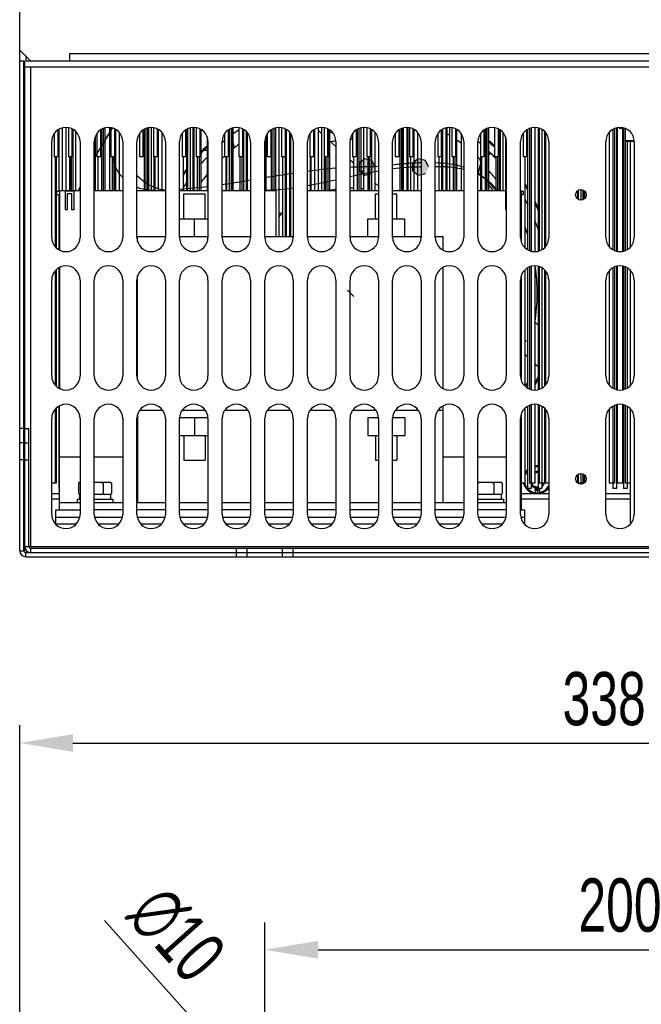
# Model space of a CAD drawing. Header units: millimetres. Extents: x 802 to 9345, y -804 to 1180.
# Tile 186 of 189: x 8036 to 8211, y 236 to 513. Entities that reach past the tile are written whole.
import ezdxf

# ---------------------------------------------------------------- set-up
doc = ezdxf.new("R2010")
doc.units = ezdxf.units.MM
doc.header["$LTSCALE"] = 30.734
doc.header["$PDMODE"] = 3
doc.header["$PDSIZE"] = 0.3
doc.layers.get('0').update_dxf_attribs({"linetype": 'CONTINUOUS'})
doc.layers.get('Defpoints').update_dxf_attribs({"linetype": 'CONTINUOUS'})
doc.layers.add('dimension', color=3, linetype='CONTINUOUS')
doc.styles.get("Standard").update_dxf_attribs({"font": 'txt', "width": 0.7})
doc.dimstyles.get("Standard").update_dxf_attribs({"dimtxt": 10, "dimasz": 10, "dimexe": 10, "dimexo": 3, "dimgap": 3, "dimtad": 1, "dimdec": 1, "dimdsep": 46, "dimtxsty": 'Standard', "dimcen": 10, "dimclrd": 2, "dimclre": 2, "dimclrt": 2, "dimadec": 0, "dimazin": 0, "dimtp": 0.01, "dimtm": 0.01, "dimtfac": 1, "dimtofl": 0, "dimtmove": 0, "dimatfit": 3, "dimfxl": 1, "dimtolj": 1, "dimarcsym": 0})

# ---------------------------------------------------------------- blocks, each defined once
blk = doc.blocks.new('*D7126')
at = {"layer": 'Defpoints', "color": 0, "transparency": 16777216}
for p in [(8373.74, 309.37), (8035.74, 217.12), (8373.74, 217.12)]:
    blk.add_point(p, dxfattribs=at)
at = {"layer": 'dimension', "lineweight": -2, "transparency": 16777216}
for p, q in [((8035.74, 222.12), (8035.74, 314.37)), ((8373.74, 222.12), (8373.74, 314.37)), ((8050.74, 309.37), (8358.74, 309.37))]:
    blk.add_line(p, q, dxfattribs=at)
at = {"layer": 'dimension', "transparency": 16777216}
for points in [[(8050.74, 311.87), (8050.74, 306.87), (8035.74, 309.37)], [(8358.74, 311.87), (8358.74, 306.87), (8373.74, 309.37)]]:
    blk.add_solid(points, dxfattribs=at)
at = {"layer": 'dimension', "transparency": 16777216, "insert": (8200.28, 329.37), "char_height": 15, "attachment_point": 2}
blk.add_mtext('\\A1;338', dxfattribs=at)
blk = doc.blocks.new('*D69')
at = {"layer": 'Defpoints', "color": 0, "transparency": 16777216}
for p in [(8304.74, 251.13), (8104.74, 208.83), (8304.74, 208.83)]:
    blk.add_point(p, dxfattribs=at)
at = {"layer": 'dimension', "lineweight": -2, "transparency": 16777216}
for p, q in [((8104.74, 213.83), (8104.74, 256.13)), ((8304.74, 213.83), (8304.74, 256.13)), ((8119.74, 251.13), (8289.74, 251.13))]:
    blk.add_line(p, q, dxfattribs=at)
at = {"layer": 'dimension', "transparency": 16777216}
for points in [[(8119.74, 253.63), (8119.74, 248.63), (8104.74, 251.13)], [(8289.74, 253.63), (8289.74, 248.63), (8304.74, 251.13)]]:
    blk.add_solid(points, dxfattribs=at)
at = {"layer": 'dimension', "transparency": 16777216, "insert": (8204.74, 263.63), "char_height": 15, "attachment_point": 5}
blk.add_mtext('\\A1;200', dxfattribs=at)
blk = doc.blocks.new('*D71')
at = {"layer": 'Defpoints', "color": 0, "transparency": 16777216}
for p in [(8101.41, 212.56), (8108.07, 205.1)]:
    blk.add_point(p, dxfattribs=at)
at = {"layer": 'dimension', "lineweight": -2, "transparency": 16777216}
for p, q in [((8059.63, 259.38), (8091.42, 223.75)), ((8104.74, 158.83), (8104.74, 258.83)), ((8054.74, 208.83), (8154.74, 208.83))]:
    blk.add_line(p, q, dxfattribs=at)
at = {"layer": 'dimension', "transparency": 16777216}
blk.add_solid([(8093.29, 225.41), (8089.56, 222.08), (8101.41, 212.56)], dxfattribs=at)
at = {"layer": 'dimension', "transparency": 16777216, "insert": (8079.86, 255.48), "char_height": 15, "attachment_point": 5, "rotation": 311.744}
blk.add_mtext('\\A1;∅10', dxfattribs=at)

msp = doc.modelspace()

# ---------------------------------------------------------------- hatches: boundary and pattern name
at = {"linetype": 'Continuous'}
for points in [[(8135.81, 471.63), (8134.92, 473.49), (8132.91, 473.95), (8131.29, 472.67), (8131.29, 470.6), (8132.91, 469.31), (8134.92, 469.78)], [(8150.86, 471.63), (8149.96, 473.49), (8147.95, 473.95), (8146.34, 472.67), (8146.34, 470.6), (8147.95, 469.31), (8149.96, 469.78)]]:
    msp.add_hatch(color=256, dxfattribs=at).paths.add_polyline_path(points)

# ---------------------------------------------------------------- linework, layer by layer
for p, q in [((8035.74, 363.53), (8035.74, 674.53)), ((8035.74, 504.53), (8038.74, 501.53)), ((8037.44, 502.83), (8037.44, 501.53)), ((8049.74, 503.53), (8049.74, 501.53)), ((8359.74, 503.53), (8049.74, 503.53)), ((8035.74, 501.53), (8036.94, 501.53)), ((8036.94, 363.53), (8036.94, 501.53)), ((8037.14, 397.9), (8037.14, 501.53)), ((8037.14, 499.83), (8372.34, 499.83)), ((8037.44, 501.53), (8372.54, 501.53)), ((8038.84, 364.73), (8038.84, 499.83)), ((8037.14, 482.86), (8036.94, 482.86)), ((8047.74, 482.63), (8047.74, 465.03)), ((8048.74, 482.78), (8048.74, 465.03)), ((8049.44, 482.67), (8049.44, 474.53)), ((8059.74, 482.63), (8059.74, 465.03)), ((8060.99, 482.74), (8060.99, 465.03)), ((8061.44, 482.67), (8061.44, 474.53)), ((8071.74, 482.63), (8071.74, 465.03)), ((8071.99, 482.67), (8071.99, 465.03)), ((8072.74, 482.78), (8072.74, 465.03)), ((8073.44, 482.67), (8073.44, 474.53)), ((8083.74, 482.63), (8083.74, 465.03)), ((8084.49, 482.74), (8084.49, 465.03)), ((8084.74, 482.78), (8084.74, 465.03)), ((8085.44, 482.67), (8085.44, 474.53)), ((8095.74, 482.63), (8095.74, 465.03)), ((8097.44, 482.67), (8097.44, 474.53)), ((8107.74, 482.63), (8107.74, 465.03)), ((8108.74, 482.78), (8108.74, 452.03)), ((8109.44, 482.67), (8109.44, 474.53)), ((8119.74, 482.63), (8119.74, 465.03)), ((8120.74, 482.78), (8120.74, 465.03)), ((8121.44, 482.67), (8121.44, 474.53)), ((8131.74, 482.63), (8131.74, 465.03)), ((8132.49, 482.74), (8132.49, 465.03)), ((8133.44, 482.67), (8133.44, 474.53)), ((8143.74, 482.63), (8143.74, 465.03)), ((8144.74, 482.78), (8144.74, 465.03)), ((8144.99, 482.74), (8144.99, 465.03)), ((8145.44, 482.67), (8145.44, 474.53)), ((8155.74, 482.63), (8155.74, 465.03)), ((8155.99, 482.67), (8155.99, 465.03)), ((8156.74, 482.78), (8156.74, 465.03)), ((8157.44, 482.67), (8157.44, 474.53)), ((8167.74, 482.63), (8167.74, 465.03)), ((8169.44, 482.67), (8169.44, 474.53)), ((8179.74, 482.63), (8179.74, 447.94)), ((8180.74, 482.78), (8180.74, 447.78)), ((8181.74, 482.63), (8181.74, 447.94)), ((8203.74, 482.63), (8203.74, 447.94)), ((8203.99, 482.67), (8203.99, 447.9)), ((8204.59, 482.53), (8204.4, 482.73)), ((8045.44, 481.01), (8045.44, 474.53)), ((8046.44, 482.05), (8046.44, 474.53)), ((8046.74, 482.2), (8046.74, 464.83)), ((8050.44, 482.35), (8050.44, 474.53)), ((8050.74, 482.2), (8050.74, 465.03)), ((8051.49, 481.62), (8051.49, 465.03)), ((8056.99, 480.13), (8056.99, 465.03)), ((8057.44, 481.01), (8057.44, 474.53)), ((8058.44, 482.05), (8058.44, 474.53)), ((8058.74, 482.2), (8058.74, 465.03)), ((8059.24, 482.45), (8059.24, 465.03)), ((8062.44, 482.35), (8062.44, 474.53)), ((8062.49, 482.33), (8062.49, 465.03)), ((8062.74, 482.2), (8062.74, 465.03)), ((8063.74, 481.37), (8063.74, 465.03)), ((8069.44, 481.01), (8069.44, 474.53)), ((8070.44, 482.05), (8070.44, 474.53)), ((8070.74, 482.2), (8070.74, 465.03)), ((8071.24, 482.45), (8071.24, 465.03)), ((8074.44, 482.35), (8074.44, 474.53)), ((8074.74, 482.2), (8074.74, 465.03)), ((8075.74, 481.37), (8075.74, 465.03)), ((8081.44, 481.01), (8081.44, 474.53)), ((8082.44, 482.05), (8082.44, 474.53)), ((8082.74, 482.2), (8082.74, 465.03)), ((8082.99, 482.33), (8082.99, 465.03)), ((8086.44, 482.35), (8086.44, 474.53)), ((8086.74, 482.2), (8086.74, 465.03)), ((8088.49, 480.13), (8088.49, 465.03)), ((8093.44, 481.01), (8093.44, 474.53)), ((8094.44, 482.05), (8094.44, 474.53)), ((8094.74, 482.2), (8094.74, 465.03)), ((8095.24, 482.45), (8095.24, 465.03)), ((8095.49, 482.58), (8095.49, 465.03)), ((8098.44, 482.35), (8098.44, 474.53)), ((8098.74, 482.2), (8098.74, 465.03)), ((8099.49, 481.62), (8099.49, 465.03)), ((8099.74, 481.37), (8099.74, 465.03)), ((8104.99, 480.13), (8104.99, 465.03)), ((8105.44, 481.01), (8105.44, 474.53)), ((8106.44, 482.05), (8106.44, 474.53)), ((8106.49, 482.07), (8106.49, 465.03)), ((8106.74, 482.2), (8106.74, 465.03)), ((8107.24, 482.45), (8107.24, 465.03)), ((8110.44, 482.35), (8110.44, 474.53)), ((8110.49, 482.33), (8110.49, 452.03)), ((8110.74, 482.2), (8110.74, 452.03)), ((8111.74, 481.37), (8111.74, 452.03)), ((8111.99, 481.11), (8111.99, 452.03)), ((8117.44, 481.01), (8117.44, 474.53)), ((8118.44, 482.05), (8118.44, 474.53)), ((8118.74, 482.2), (8118.74, 465.03)), ((8119.74, 482.01), (8120.74, 481.08)), ((8122.44, 482.35), (8122.44, 474.53)), ((8122.74, 482.2), (8122.74, 465.03)), ((8122.99, 482.07), (8122.99, 465.03)), ((8129.44, 479.84), (8128.8, 479.16)), ((8129.44, 481.01), (8129.44, 474.53)), ((8130.44, 482.05), (8130.44, 474.53)), ((8130.74, 482.2), (8130.74, 465.03)), ((8131.24, 482.45), (8131.24, 465.03)), ((8134.44, 482.35), (8134.44, 474.53)), ((8134.74, 482.2), (8134.74, 465.03)), ((8135.74, 481.37), (8135.74, 465.03)), ((8141.44, 481.01), (8141.44, 474.53)), ((8142.44, 482.05), (8142.44, 474.53)), ((8142.74, 482.2), (8142.74, 465.03)), ((8143.24, 482.45), (8143.24, 465.03)), ((8143.49, 482.58), (8143.49, 465.03)), ((8146.44, 482.35), (8146.44, 474.53)), ((8146.74, 482.2), (8146.74, 465.03)), ((8147.74, 481.37), (8147.74, 465.03)), ((8153.44, 481.01), (8153.44, 474.53)), ((8154.44, 482.05), (8154.44, 474.53)), ((8154.49, 482.07), (8154.49, 465.03)), ((8154.74, 482.2), (8154.74, 465.03)), ((8158.44, 482.35), (8158.44, 474.53)), ((8158.74, 482.2), (8158.74, 465.03)), ((8159.99, 481.11), (8159.99, 465.03)), ((8165.44, 481.01), (8165.44, 474.53)), ((8166.44, 482.05), (8166.44, 474.53)), ((8166.74, 482.2), (8166.74, 465.03)), ((8166.99, 482.33), (8166.99, 465.03)), ((8167.24, 482.45), (8167.24, 465.03)), ((8170.44, 482.35), (8170.44, 474.53)), ((8170.74, 482.2), (8170.74, 465.03)), ((8170.99, 482.07), (8170.99, 465.03)), ((8171.74, 481.37), (8171.74, 465.03)), ((8172.49, 480.13), (8172.49, 465.03)), ((8177.44, 481.01), (8177.44, 474.53)), ((8178.44, 482.05), (8178.44, 474.53)), ((8178.74, 482.2), (8178.74, 448.37)), ((8179.24, 482.45), (8179.24, 448.11)), ((8181.99, 482.58), (8181.99, 447.99)), ((8182.74, 482.2), (8182.74, 448.37)), ((8183.49, 481.62), (8183.49, 448.95)), ((8183.74, 481.37), (8183.74, 449.2)), ((8201.74, 481.37), (8201.74, 449.2)), ((8202.74, 482.2), (8202.74, 448.37)), ((8203.24, 482.45), (8203.24, 448.11)), ((8204.59, 482.53), (8206.08, 482.53)), ((8205.49, 482.53), (8205.49, 447.9)), ((8205.74, 482.53), (8205.74, 447.94)), ((8206.24, 482.45), (8206.24, 478.93)), ((8044.74, 451.78), (8044.74, 478.78)), ((8052.74, 478.78), (8052.74, 451.78)), ((8056.74, 451.78), (8056.74, 478.78)), ((8064.74, 478.78), (8064.74, 451.78)), ((8068.74, 451.78), (8068.74, 478.78)), ((8076.74, 478.78), (8076.74, 451.78)), ((8080.74, 451.78), (8080.74, 478.78)), ((8088.74, 478.78), (8088.74, 451.78)), ((8092.74, 451.78), (8092.74, 478.78)), ((8096.19, 476.99), (8095.74, 478.82)), ((8100.74, 478.78), (8100.74, 451.78)), ((8104.74, 451.78), (8104.74, 478.78)), ((8112.74, 478.78), (8112.74, 451.78)), ((8116.74, 451.78), (8116.74, 478.78)), ((8122.99, 478.99), (8124.74, 477.36)), ((8124.74, 478.78), (8124.74, 451.78)), ((8128.74, 451.78), (8128.74, 478.78)), ((8136.74, 478.78), (8136.74, 451.78)), ((8140.74, 451.78), (8140.74, 478.78)), ((8148.74, 478.78), (8148.74, 451.78)), ((8152.74, 451.78), (8152.74, 478.78)), ((8160.74, 478.78), (8160.74, 451.78)), ((8164.74, 451.78), (8164.74, 478.78)), ((8172.74, 478.78), (8172.74, 451.78)), ((8176.74, 451.78), (8176.74, 478.78)), ((8184.74, 478.78), (8184.74, 451.78)), ((8200.74, 451.78), (8200.74, 478.78)), ((8206.24, 479.03), (8206.24, 448.11)), ((8206.24, 478.93), (8208.72, 478.93)), ((8208.7, 479.03), (8206.25, 479.03)), ((8206.74, 478.93), (8206.74, 448.37)), ((8207.74, 449.2), (8207.74, 478.93)), ((8208.74, 478.78), (8208.74, 451.78)), ((8046.44, 474.53), (8045.44, 474.53)), ((8045.74, 474.53), (8045.74, 449.2)), ((8045.99, 474.53), (8045.99, 448.95)), ((8050.44, 474.53), (8049.44, 474.53)), ((8049.74, 474.53), (8049.74, 465.03)), ((8049.99, 474.53), (8049.99, 465.03)), ((8050.24, 474.53), (8050.24, 465.03)), ((8058.44, 474.53), (8057.44, 474.53)), ((8057.74, 474.53), (8057.74, 465.03)), ((8062.44, 474.53), (8061.44, 474.53)), ((8061.74, 474.53), (8061.74, 465.03)), ((8062.24, 474.53), (8062.24, 465.03)), ((8070.44, 474.53), (8069.44, 474.53)), ((8074.44, 474.53), (8073.44, 474.53)), ((8073.49, 474.53), (8073.49, 465.03)), ((8073.74, 474.53), (8073.74, 465.03)), ((8082.44, 474.53), (8081.44, 474.53)), ((8081.74, 474.53), (8081.74, 465.03)), ((8086.44, 474.53), (8085.44, 474.53)), ((8085.74, 474.53), (8085.74, 465.03)), ((8086.24, 474.53), (8086.24, 465.03)), ((8094.44, 474.53), (8093.44, 474.53)), ((8093.74, 474.53), (8093.74, 465.03)), ((8093.99, 474.53), (8093.99, 465.03)), ((8098.44, 474.53), (8097.44, 474.53)), ((8097.74, 474.53), (8097.74, 465.03)), ((8098.24, 474.53), (8098.24, 465.03)), ((8106.44, 474.53), (8105.44, 474.53)), ((8110.44, 474.53), (8109.44, 474.53)), ((8109.74, 474.53), (8109.74, 452.03)), ((8118.44, 474.53), (8117.44, 474.53)), ((8117.49, 474.53), (8117.49, 465.03)), ((8117.74, 474.53), (8117.74, 465.03)), ((8122.44, 474.53), (8121.44, 474.53)), ((8121.49, 474.53), (8121.49, 465.03)), ((8121.74, 474.53), (8121.74, 465.03)), ((8122.24, 474.53), (8122.24, 465.03)), ((8130.44, 474.53), (8129.44, 474.53)), ((8129.74, 474.53), (8129.74, 465.03)), ((8134.44, 474.53), (8133.44, 474.53)), ((8133.74, 474.53), (8133.74, 465.03)), ((8133.99, 474.53), (8133.99, 465.03)), ((8134.24, 474.53), (8134.24, 465.03)), ((8142.44, 474.53), (8141.44, 474.53)), ((8146.44, 474.53), (8145.44, 474.53)), ((8145.74, 474.53), (8145.74, 465.03)), ((8154.44, 474.53), (8153.44, 474.53)), ((8153.74, 474.53), (8153.74, 465.03)), ((8158.44, 474.53), (8157.44, 474.53)), ((8157.74, 474.53), (8157.74, 465.03)), ((8158.24, 474.53), (8158.24, 465.03)), ((8166.44, 474.53), (8165.44, 474.53)), ((8165.49, 474.53), (8165.49, 465.03)), ((8165.74, 474.53), (8165.74, 465.03)), ((8167.74, 474.83), (8168.38, 475.48)), ((8170.44, 474.53), (8169.44, 474.53)), ((8169.74, 474.53), (8169.74, 465.03)), ((8170.24, 474.53), (8170.24, 465.03)), ((8178.44, 474.53), (8177.44, 474.53)), ((8177.99, 474.53), (8177.99, 448.95)), ((8037.14, 471.81), (8036.94, 471.81)), ((8128.74, 473.65), (8129.74, 472.72)), ((8129.52, 472.92), (8129.74, 473.15)), ((8165.47, 472.73), (8164.74, 469.55)), ((8131.74, 470.86), (8132.49, 470.17)), ((8135.74, 467.15), (8136.74, 466.22)), ((8046.14, 464.83), (8046.14, 463.83)), ((8046.14, 464.83), (8046.94, 464.83)), ((8046.94, 463.83), (8046.14, 463.83)), ((8046.74, 463.83), (8046.74, 448.37)), ((8046.94, 465.03), (8046.94, 448.27)), ((8046.94, 465.03), (8052.74, 465.03)), ((8048.54, 464.83), (8048.54, 459.63)), ((8051.04, 464.83), (8048.54, 464.83)), ((8049.24, 459.63), (8049.24, 464.13)), ((8049.24, 464.13), (8050.34, 464.13)), ((8050.34, 464.13), (8050.34, 459.63)), ((8051.04, 459.63), (8051.04, 464.83)), ((8056.74, 465.03), (8064.74, 465.03)), ((8068.74, 465.03), (8076.74, 465.03)), ((8080.74, 465.03), (8088.74, 465.03)), ((8081.94, 457.03), (8081.94, 464.03)), ((8081.94, 464.03), (8087.94, 464.03)), ((8087.94, 457.03), (8087.94, 464.03)), ((8092.74, 465.03), (8100.74, 465.03)), ((8104.74, 465.03), (8107.94, 465.03)), ((8107.94, 452.03), (8107.94, 465.03)), ((8116.74, 465.03), (8124.74, 465.03)), ((8128.74, 465.03), (8136.74, 465.03)), ((8135.94, 457.03), (8135.94, 464.03)), ((8135.94, 464.03), (8136.74, 464.03)), ((8140.74, 465.03), (8148.74, 465.03)), ((8140.74, 464.03), (8141.94, 464.03)), ((8141.94, 457.03), (8141.94, 464.03)), ((8152.74, 465.03), (8160.74, 465.03)), ((8164.74, 465.03), (8172.74, 465.03)), ((8172.74, 464.83), (8172.54, 464.83)), ((8172.54, 464.83), (8172.54, 459.63)), ((8176.74, 465.03), (8176.94, 465.03)), ((8176.94, 465.03), (8176.94, 450.54)), ((8176.94, 464.83), (8177.44, 464.83)), ((8177.44, 463.83), (8176.94, 463.83)), ((8177.44, 464.83), (8177.44, 463.83)), ((8192.74, 464.89), (8192.74, 462.68)), ((8192.99, 465.05), (8192.99, 462.52)), ((8193.74, 465.28), (8193.74, 462.28)), ((8194.24, 465.18), (8194.24, 462.38)), ((8194.49, 465.05), (8194.49, 462.52)), ((8194.74, 464.89), (8194.74, 462.68)), ((8048.54, 459.63), (8049.24, 459.63)), ((8050.34, 459.63), (8051.04, 459.63)), ((8108.74, 458.51), (8109.74, 458.82)), ((8172.54, 459.63), (8172.74, 459.63)), ((8080.74, 457.03), (8088.74, 457.03)), ((8084.94, 452.03), (8084.94, 457.03)), ((8133.74, 452.03), (8133.74, 457.03)), ((8133.74, 457.03), (8136.74, 457.03)), ((8140.74, 457.03), (8144.14, 457.03)), ((8144.14, 452.03), (8144.14, 457.03)), ((8068.94, 450.54), (8068.94, 452.03)), ((8068.94, 452.03), (8076.74, 452.03)), ((8080.74, 452.03), (8088.74, 452.03)), ((8092.74, 452.03), (8100.74, 452.03)), ((8104.74, 452.03), (8112.74, 452.03)), ((8116.74, 452.03), (8124.74, 452.03)), ((8128.74, 452.03), (8136.74, 452.03)), ((8140.74, 452.03), (8148.74, 452.03)), ((8152.74, 452.03), (8154.94, 452.03)), ((8154.94, 448.27), (8154.94, 452.03)), ((8180.74, 443.78), (8180.74, 408.78)), ((8045.74, 442.37), (8045.74, 410.2)), ((8045.99, 442.62), (8045.99, 409.95)), ((8046.74, 443.2), (8046.74, 409.37)), ((8046.94, 443.3), (8046.94, 409.27)), ((8068.94, 411.54), (8068.94, 441.03)), ((8154.94, 409.27), (8154.94, 443.3)), ((8176.94, 441.03), (8176.94, 411.54)), ((8177.99, 442.62), (8177.99, 409.95)), ((8178.74, 443.2), (8178.74, 409.37)), ((8179.24, 443.45), (8179.24, 409.11)), ((8179.74, 443.63), (8179.74, 408.94)), ((8181.74, 443.63), (8181.74, 408.94)), ((8181.99, 443.58), (8181.99, 408.99)), ((8182.74, 443.2), (8182.74, 409.37)), ((8183.49, 442.62), (8183.49, 409.95)), ((8183.74, 442.37), (8183.74, 410.2)), ((8201.74, 442.37), (8201.74, 410.2)), ((8202.74, 443.2), (8202.74, 409.37)), ((8203.24, 443.45), (8203.24, 409.11)), ((8203.74, 443.63), (8203.74, 408.94)), ((8203.99, 443.67), (8203.99, 408.9)), ((8205.49, 443.67), (8205.49, 408.9)), ((8205.74, 443.63), (8205.74, 408.94)), ((8206.24, 443.45), (8206.24, 409.11)), ((8206.74, 443.2), (8206.74, 409.37)), ((8207.74, 410.2), (8207.74, 442.37)), ((8044.74, 412.78), (8044.74, 439.78)), ((8052.74, 439.78), (8052.74, 412.78)), ((8056.74, 412.78), (8056.74, 439.78)), ((8064.74, 439.78), (8064.74, 412.78)), ((8068.74, 412.78), (8068.74, 439.78)), ((8076.74, 439.78), (8076.74, 412.78)), ((8080.74, 412.78), (8080.74, 439.78)), ((8088.74, 439.78), (8088.74, 412.78)), ((8092.74, 412.78), (8092.74, 439.78)), ((8100.74, 439.78), (8100.74, 412.78)), ((8104.74, 412.78), (8104.74, 439.78)), ((8112.74, 439.78), (8112.74, 412.78)), ((8116.74, 412.78), (8116.74, 439.78)), ((8124.74, 439.78), (8124.74, 412.78)), ((8128.74, 412.78), (8128.74, 439.78)), ((8136.74, 439.78), (8136.74, 412.78)), ((8140.74, 412.78), (8140.74, 439.78)), ((8148.74, 439.78), (8148.74, 412.78)), ((8152.74, 412.78), (8152.74, 439.78)), ((8160.74, 439.78), (8160.74, 412.78)), ((8164.74, 412.78), (8164.74, 439.78)), ((8172.74, 439.78), (8172.74, 412.78)), ((8176.74, 412.78), (8176.74, 439.78)), ((8184.74, 439.78), (8184.74, 412.78)), ((8200.74, 412.78), (8200.74, 439.78)), ((8208.74, 439.78), (8208.74, 412.78)), ((8129.84, 435.14), (8128.04, 436.93)), ((8181.74, 427.09), (8180.77, 428)), ((8183.74, 425.21), (8183.49, 425.45)), ((8178.74, 422.67), (8177.99, 422.44)), ((8177.99, 418.88), (8178.74, 418.18)), ((8180.74, 416.3), (8181.74, 415.36)), ((8045.74, 403.37), (8045.74, 382.53)), ((8045.99, 403.62), (8045.99, 382.53)), ((8046.74, 404.2), (8046.74, 381.03)), ((8046.94, 375.03), (8046.94, 404.3)), ((8076.03, 403.03), (8069.45, 403.03)), ((8088.03, 403.03), (8081.45, 403.03)), ((8100.03, 403.03), (8093.45, 403.03)), ((8112.03, 403.03), (8105.45, 403.03)), ((8124.03, 403.03), (8117.45, 403.03)), ((8136.03, 403.03), (8129.45, 403.03)), ((8148.03, 403.03), (8141.45, 403.03)), ((8154.94, 403.03), (8153.45, 403.03)), ((8154.94, 377.03), (8154.94, 404.3)), ((8177.99, 403.62), (8177.99, 382.53)), ((8178.74, 404.2), (8178.74, 381.03)), ((8179.24, 404.45), (8179.24, 382.53)), ((8179.74, 404.63), (8179.74, 381.03)), ((8180.74, 404.78), (8180.74, 382.53)), ((8181.74, 404.63), (8181.74, 381.03)), ((8181.99, 404.58), (8181.99, 382.53)), ((8182.74, 404.2), (8182.74, 381.03)), ((8183.49, 403.62), (8183.49, 382.53)), ((8183.74, 403.37), (8183.74, 382.53)), ((8201.74, 403.37), (8201.74, 382.53)), ((8202.74, 404.2), (8202.74, 381.03)), ((8203.24, 404.45), (8203.24, 382.53)), ((8203.74, 404.63), (8203.74, 381.03)), ((8203.99, 404.67), (8203.99, 382.53)), ((8205.49, 404.67), (8205.49, 382.53)), ((8205.74, 404.63), (8205.74, 381.03)), ((8206.24, 404.45), (8206.24, 382.53)), ((8206.74, 404.2), (8206.74, 381.03)), ((8207.74, 371.53), (8207.74, 403.37)), ((8044.74, 373.78), (8044.74, 400.78)), ((8052.74, 400.78), (8052.74, 373.78)), ((8056.74, 373.78), (8056.74, 400.78)), ((8064.74, 400.78), (8064.74, 373.78)), ((8068.74, 373.78), (8068.74, 400.78)), ((8068.94, 402.03), (8068.94, 377.03)), ((8076.74, 400.78), (8076.74, 373.78)), ((8080.74, 373.78), (8080.74, 400.78)), ((8080.78, 401.03), (8088.7, 401.03)), ((8084.94, 401.03), (8084.94, 396.03)), ((8088.74, 400.78), (8088.74, 373.78)), ((8092.74, 373.78), (8092.74, 400.78)), ((8100.74, 400.78), (8100.74, 373.78)), ((8104.74, 373.78), (8104.74, 400.78)), ((8112.74, 400.78), (8112.74, 373.78)), ((8116.74, 373.78), (8116.74, 400.78)), ((8124.74, 400.78), (8124.74, 373.78)), ((8128.74, 373.78), (8128.74, 400.78)), ((8133.74, 401.03), (8136.7, 401.03)), ((8133.74, 401.03), (8133.74, 396.03)), ((8136.74, 400.78), (8136.74, 373.78)), ((8140.74, 373.78), (8140.74, 400.78)), ((8140.78, 401.03), (8144.14, 401.03)), ((8144.14, 401.03), (8144.14, 396.03)), ((8148.74, 400.78), (8148.74, 373.78)), ((8152.74, 373.78), (8152.74, 400.78)), ((8160.74, 400.78), (8160.74, 373.78)), ((8164.74, 373.78), (8164.74, 400.78)), ((8172.74, 400.78), (8172.74, 373.78)), ((8176.74, 373.78), (8176.74, 400.78)), ((8176.94, 402.03), (8176.94, 375.03)), ((8184.74, 400.78), (8184.74, 373.78)), ((8200.74, 373.78), (8200.74, 400.78)), ((8208.74, 400.78), (8208.74, 373.78)), ((8035.74, 398.03), (8036.94, 398.03)), ((8037.14, 364.73), (8037.14, 397.9)), ((8038.34, 397.9), (8037.14, 397.9)), ((8038.34, 364.73), (8038.34, 397.9)), ((8036.94, 393.94), (8035.74, 393.94)), ((8037.14, 393.94), (8038.34, 393.94)), ((8080.74, 396.03), (8088.74, 396.03)), ((8081.94, 396.03), (8081.94, 389.03)), ((8087.94, 396.03), (8087.94, 389.03)), ((8133.74, 396.03), (8136.74, 396.03)), ((8135.94, 396.03), (8135.94, 389.03)), ((8140.74, 396.03), (8144.14, 396.03)), ((8141.94, 396.03), (8141.94, 389.03)), ((8036.94, 389.11), (8035.74, 389.11)), ((8037.14, 389.11), (8038.34, 389.11)), ((8046.94, 390.03), (8052.74, 390.03)), ((8056.74, 390.03), (8064.74, 390.03)), ((8068.74, 390.03), (8068.94, 390.03)), ((8081.94, 389.03), (8087.94, 389.03)), ((8135.94, 389.03), (8136.74, 389.03)), ((8140.74, 389.03), (8141.94, 389.03)), ((8154.94, 390.03), (8160.74, 390.03)), ((8164.74, 390.03), (8172.74, 390.03)), ((8176.74, 390.03), (8176.94, 390.03)), ((8052.32, 382.53), (8052.62, 382.83)), ((8052.62, 382.83), (8052.74, 382.83)), ((8056.74, 382.83), (8061.26, 382.83)), ((8061.56, 382.53), (8061.26, 382.83)), ((8164.74, 382.83), (8171.26, 382.83)), ((8171.56, 382.53), (8171.26, 382.83)), ((8192.74, 384.89), (8192.74, 382.68)), ((8192.99, 385.05), (8192.99, 382.53)), ((8193.74, 385.28), (8193.74, 382.28)), ((8194.24, 385.18), (8194.24, 382.53)), ((8194.49, 385.05), (8194.49, 382.53)), ((8194.74, 384.89), (8194.74, 382.68)), ((8045.74, 382.53), (8044.74, 382.53)), ((8045.99, 382.53), (8044.74, 382.53)), ((8046.94, 381.03), (8046.74, 381.03)), ((8052.32, 382.53), (8052.32, 379.63)), ((8059.25, 382.53), (8059.25, 379.63)), ((8061.56, 382.53), (8061.56, 379.63)), ((8169.25, 382.53), (8169.25, 379.63)), ((8171.56, 382.53), (8171.56, 379.63)), ((8177.99, 382.53), (8176.94, 382.53)), ((8179.74, 381.03), (8178.74, 381.03)), ((8180.74, 382.53), (8179.24, 382.53)), ((8180.89, 380.83), (8180.74, 380.83)), ((8180.74, 380.83), (8180.74, 380.74)), ((8180.74, 380.74), (8180.89, 380.74)), ((8180.97, 381.03), (8180.89, 381.03)), ((8180.89, 381.03), (8180.89, 380.83)), ((8180.89, 380.74), (8180.89, 380.33)), ((8180.89, 380.33), (8180.97, 380.33)), ((8180.97, 380.83), (8180.97, 381.03)), ((8181.32, 380.83), (8180.97, 380.83)), ((8180.97, 380.74), (8181.22, 380.74)), ((8180.97, 380.45), (8180.97, 380.74)), ((8180.97, 380.33), (8181.32, 380.74)), ((8181.22, 380.74), (8180.97, 380.45)), ((8181.32, 380.74), (8181.32, 380.83)), ((8181.53, 381.03), (8181.44, 381.03)), ((8181.44, 381.03), (8181.44, 380.33)), ((8181.44, 380.33), (8181.57, 380.33)), ((8181.53, 380.48), (8181.53, 381.03)), ((8181.73, 381.03), (8181.53, 380.48)), ((8181.57, 380.33), (8181.79, 380.96)), ((8182.74, 381.03), (8181.74, 381.03)), ((8181.79, 380.96), (8182.01, 380.33)), ((8182.05, 380.48), (8181.85, 381.03)), ((8183.49, 382.53), (8181.99, 382.53)), ((8182.01, 380.33), (8182.14, 380.33)), ((8182.05, 381.03), (8182.05, 380.48)), ((8182.14, 380.33), (8182.14, 381.03)), ((8184.74, 382.53), (8183.74, 382.53)), ((8194.24, 382.53), (8192.96, 382.53)), ((8194.49, 382.53), (8192.99, 382.53)), ((8203.24, 382.53), (8201.74, 382.53)), ((8203.74, 381.03), (8202.74, 381.03)), ((8205.49, 382.53), (8203.99, 382.53)), ((8206.74, 381.03), (8205.74, 381.03)), ((8207.74, 382.53), (8206.24, 382.53)), ((8046.94, 379.53), (8044.74, 379.53)), ((8046.94, 378.03), (8044.74, 378.03)), ((8051.94, 378.03), (8051.94, 377.03)), ((8051.94, 378.03), (8052.74, 378.03)), ((8052.62, 379.33), (8052.32, 379.63)), ((8052.56, 379.33), (8052.56, 378.03)), ((8052.74, 379.33), (8052.56, 379.33)), ((8061.31, 379.33), (8056.74, 379.33)), ((8056.74, 378.03), (8061.94, 378.03)), ((8061.26, 379.33), (8061.56, 379.63)), ((8061.31, 379.33), (8061.31, 378.03)), ((8061.94, 378.03), (8061.94, 377.03)), ((8171.31, 379.33), (8164.74, 379.33)), ((8164.74, 378.03), (8171.94, 378.03)), ((8171.26, 379.33), (8171.56, 379.63)), ((8171.31, 379.33), (8171.31, 378.03)), ((8171.94, 378.03), (8171.94, 377.03)), ((8184.74, 379.53), (8176.94, 379.53)), ((8184.74, 378.03), (8176.94, 378.03)), ((8207.74, 379.53), (8200.74, 379.53)), ((8207.74, 378.03), (8200.74, 378.03)), ((8045.94, 373.03), (8045.94, 375.03)), ((8045.94, 375.03), (8052.74, 375.03)), ((8052.74, 377.03), (8046.94, 377.03)), ((8064.74, 377.03), (8056.74, 377.03)), ((8064.74, 375.03), (8056.74, 375.03)), ((8076.74, 377.03), (8068.74, 377.03)), ((8076.74, 375.03), (8068.74, 375.03)), ((8088.74, 377.03), (8080.74, 377.03)), ((8088.74, 375.03), (8080.74, 375.03)), ((8100.74, 377.03), (8092.74, 377.03)), ((8100.74, 375.03), (8092.74, 375.03)), ((8112.74, 377.03), (8104.74, 377.03)), ((8112.74, 375.03), (8104.74, 375.03)), ((8124.74, 377.03), (8116.74, 377.03)), ((8124.74, 375.03), (8116.74, 375.03)), ((8136.74, 377.03), (8128.74, 377.03)), ((8136.74, 375.03), (8128.74, 375.03)), ((8148.74, 377.03), (8140.74, 377.03)), ((8148.74, 375.03), (8140.74, 375.03)), ((8160.74, 377.03), (8152.74, 377.03)), ((8160.74, 375.03), (8152.74, 375.03)), ((8172.74, 377.03), (8164.74, 377.03)), ((8172.74, 375.03), (8164.74, 375.03)), ((8176.94, 377.03), (8176.74, 377.03)), ((8176.74, 375.03), (8177.94, 375.03)), ((8177.94, 373.03), (8177.94, 375.03)), ((8045.94, 371), (8045.94, 373.03)), ((8045.94, 373.03), (8052.62, 373.03)), ((8056.86, 373.03), (8064.62, 373.03)), ((8068.86, 373.03), (8076.62, 373.03)), ((8080.86, 373.03), (8088.62, 373.03)), ((8092.86, 373.03), (8100.62, 373.03)), ((8104.86, 373.03), (8112.62, 373.03)), ((8116.86, 373.03), (8124.62, 373.03)), ((8128.86, 373.03), (8136.62, 373.03)), ((8140.86, 373.03), (8148.62, 373.03)), ((8152.86, 373.03), (8160.62, 373.03)), ((8164.86, 373.03), (8172.62, 373.03)), ((8176.86, 373.03), (8177.94, 373.03)), ((8177.94, 371), (8177.94, 373.03)), ((8051.58, 371.03), (8045.94, 371.03)), ((8063.58, 371.03), (8057.9, 371.03)), ((8075.58, 371.03), (8069.9, 371.03)), ((8087.58, 371.03), (8081.9, 371.03)), ((8099.58, 371.03), (8093.9, 371.03)), ((8111.58, 371.03), (8105.9, 371.03)), ((8123.58, 371.03), (8117.9, 371.03)), ((8135.58, 371.03), (8129.9, 371.03)), ((8147.58, 371.03), (8141.9, 371.03)), ((8159.58, 371.03), (8153.9, 371.03)), ((8171.58, 371.03), (8165.9, 371.03)), ((8177.94, 371.03), (8177.9, 371.03)), ((8208.03, 371.53), (8207.74, 371.53)), ((8035.74, 363.53), (8036.94, 363.53)), ((8037.14, 364.73), (8038.34, 364.73)), ((8037.14, 363.14), (8037.14, 364.23)), ((8038.34, 364.73), (8371.14, 364.73)), ((8038.84, 363.03), (8038.84, 364.23)), ((8038.84, 364.23), (8370.64, 364.23)), ((8096.74, 361.83), (8096.74, 364.23)), ((8099.74, 361.83), (8099.74, 364.23)), ((8109.74, 361.83), (8109.74, 364.23)), ((8112.74, 361.83), (8112.74, 364.23)), ((8037.44, 361.83), (8037.44, 363.03)), ((8037.44, 363.03), (8372.04, 363.03)), ((8037.44, 361.83), (8372.04, 361.83))]:
    msp.add_line(p, q, dxfattribs=at)
for points in [[(8135.81, 471.63), (8134.92, 473.49), (8132.91, 473.95), (8131.29, 472.67), (8131.29, 470.6), (8132.91, 469.31), (8134.92, 469.78)], [(8150.86, 471.63), (8149.96, 473.49), (8147.95, 473.95), (8146.34, 472.67), (8146.34, 470.6), (8147.95, 469.31), (8149.96, 469.78)]]:
    msp.add_lwpolyline(points, dxfattribs=at)
for centre in [(8193.74, 463.78), (8193.74, 383.78)]:
    msp.add_circle(centre, 1.5, dxfattribs=at)
for centre, radius, start, end in [((8048.74, 478.78), 4, 0, 180), ((8060.74, 478.78), 4, 0, 180), ((8072.74, 478.78), 4, 0, 180), ((8084.74, 478.78), 4, 0, 180), ((8096.74, 478.78), 4, 0, 180), ((8108.74, 478.78), 4, 0, 180), ((8120.74, 478.78), 4, 0, 180), ((8132.74, 478.78), 4, 0, 180), ((8144.74, 478.78), 4, 0, 180), ((8156.74, 478.78), 4, 0, 180), ((8168.74, 478.78), 4, 0, 180), ((8180.74, 478.78), 4, 0, 180), ((8204.74, 478.78), 4, 0, 180), ((8121.85, 465.83), 61.31, 164.5251, 165.6794), ((8128.94, 436.03), 55.78, 124.4297, 126.6246), ((8128.94, 436.03), 45.64, 96.5128, 97.4938), ((8128.94, 436.03), 52.5, 60.8376, 60.8997), ((8128.94, 436.03), 52.5, 58.0096, 58.9752), ((8128.94, 436.03), 57.75, 50.7649, 50.889), ((8128.94, 436.03), 58, 134.3326, 136.891), ((8128.94, 436.03), 57.75, 134.6126, 136.9862), ((8128.94, 436.03), 55.78, 129.5919, 130.5783), ((8128.94, 436.03), 52.5, 126.9266, 129.2682), ((8128.94, 436.03), 43.1, 95.6051, 97.5829), ((8128.94, 436.03), 52.5, 53.7072, 55.362), ((8128.94, 436.03), 55.78, 49.0061, 50.0567), ((8128.94, 436.03), 58, 45.5945, 47.9707), ((8128.94, 436.03), 57.75, 45.3136, 47.6603), ((8161.76, 411.92), 122.08, 149.0267, 149.3415), ((8185.13, 397.89), 149.34, 148.7616, 149.0265), ((8128.94, 436.03), 55.78, 136.4872, 139.3161), ((8087.63, 489.69), 13.32, 270.4832, 270.6889), ((8128.94, 436.03), 52.5, 132.6125, 133.6674), ((8128.94, 436.03), 52.5, 46.5616, 46.9887), ((8128.94, 436.03), 55.78, 42.8714, 45.8762), ((8128.94, 436.03), 57.75, 140.1257, 140.5259), ((8128.94, 436.03), 58, 139.8166, 140.1817), ((8133.49, 371.1), 100.53, 90.0332, 92.7107), ((8128.94, 436.03), 36.76, 88.7486, 88.7909), ((8148.48, 524.28), 52.64, 270.0025, 270.2864), ((8164.01, 473.07), 1.5, 5.2386, 46.5616), ((8128.94, 436.03), 57.75, 40.5288, 40.934), ((8128.94, 436.03), 58, 40.768, 41.1336), ((8128.94, 436.03), 58, 142.8798, 144.6868), ((8128.94, 436.03), 57.75, 143.2878, 144.8242), ((8128.94, 436.03), 55.78, 142.5372, 143.0095), ((8128.94, 436.03), 52.5, 140.4835, 143.5561), ((8128.94, 436.03), 49.44, 42.2006, 43.4766), ((8128.94, 436.03), 51.98, 38.2655, 41.5784), ((8128.94, 436.03), 55.78, 38.1675, 38.5751), ((8081.68, 455.28), 30.93, 159.3777, 161.6137), ((8082.84, 454.59), 32.17, 159.3102, 161.0651), ((8128.94, 436.03), 55.78, 145.9867, 148.0238), ((8128.94, 436.03), 49.44, 35.9814, 38.2844), ((8128.94, 436.03), 57.75, 30.1985, 31.6129), ((8128.94, 436.03), 58, 30.6039, 31.9616), ((8073.46, 563.46), 98.43, 270.0156, 271.9098), ((8128.94, 436.03), 29.62, 98.1583, 101.6168), ((8128.94, 436.03), 29.62, 88.4475, 90.3881), ((8128.94, 436.03), 29.62, 83.1055, 84.5632), ((8128.94, 436.03), 55.78, 26.5265, 28.3741), ((8128.94, 436.03), 57.75, 23.681, 26.0137), ((8128.94, 436.03), 58, 24.0135, 26.4789), ((8128.94, 436.03), 29.62, 130.5382, 133.1687), ((8128.94, 436.03), 55.78, 18.4327, 21.7395), ((8128.94, 436.03), 58, 19.0881, 19.7015), ((8128.94, 436.03), 25.12, 140.0238, 140.3053), ((8128.94, 436.03), 52.5, 18.2649, 20.7111), ((8128.94, 436.03), 57.75, 18.1647, 18.9033), ((8048.74, 451.78), 4, 180, 0), ((8060.74, 451.78), 4, 180, 0), ((8072.74, 451.78), 4, 180, 0), ((8084.74, 451.78), 4, 180, 0), ((8096.74, 451.78), 4, 180, 0), ((8108.74, 451.78), 4, 180, 0), ((8120.74, 451.78), 4, 180, 0), ((8132.74, 451.78), 4, 180, 0), ((8144.74, 451.78), 4, 180, 0), ((8156.74, 451.78), 4, 180, 0), ((8168.74, 451.78), 4, 180, 0), ((8180.74, 451.78), 4, 180, 0), ((8204.74, 451.78), 4, 180, 0), ((8048.74, 439.78), 4, 0, 180), ((8060.74, 439.78), 4, 0, 180), ((8072.74, 439.78), 4, 0, 180), ((8084.74, 439.78), 4, 0, 180), ((8096.74, 439.78), 4, 0, 180), ((8108.74, 439.78), 4, 0, 180), ((8120.74, 439.78), 4, 0, 180), ((8132.74, 439.78), 4, 0, 180), ((8144.74, 439.78), 4, 0, 180), ((8156.74, 439.78), 4, 0, 180), ((8168.74, 439.78), 4, 0, 180), ((8180.74, 439.78), 4, 0, 180), ((8128.94, 436.03), 52.5, 351.0061, 8.4881), ((8204.74, 439.78), 4, 0, 180), ((8128.94, 436.03), 55.78, 348.8938, 349.5834), ((8128.94, 436.03), 55.78, 338.4895, 339.05), ((8128.94, 436.03), 58, 340.2985, 340.9119), ((8128.94, 436.03), 57.75, 341.096, 341.8289), ((8048.74, 412.78), 4, 180, 0), ((8060.74, 412.78), 4, 180, 0), ((8072.74, 412.78), 4, 180, 0), ((8084.74, 412.78), 4, 180, 0), ((8096.74, 412.78), 4, 180, 0), ((8108.74, 412.78), 4, 180, 0), ((8120.74, 412.78), 4, 180, 0), ((8132.74, 412.78), 4, 180, 0), ((8144.74, 412.78), 4, 180, 0), ((8156.74, 412.78), 4, 180, 0), ((8168.74, 412.78), 4, 180, 0), ((8180.74, 412.78), 4, 180, 0), ((8128.94, 436.03), 55.78, 331.932, 333.3623), ((8128.94, 436.03), 57.75, 333.996, 336.3101), ((8128.94, 436.03), 58, 333.5211, 335.9865), ((8204.74, 412.78), 4, 180, 0), ((8048.74, 400.78), 4, 0, 180), ((8060.74, 400.78), 4, 0, 180), ((8072.74, 400.78), 4, 0, 180), ((8084.74, 400.78), 4, 0, 180), ((8096.74, 400.78), 4, 0, 180), ((8108.74, 400.78), 4, 0, 180), ((8120.74, 400.78), 4, 0, 180), ((8132.74, 400.78), 4, 0, 180), ((8144.74, 400.78), 4, 0, 180), ((8156.74, 400.78), 4, 0, 180), ((8168.74, 400.78), 4, 0, 180), ((8180.74, 400.78), 4, 0, 180), ((8204.74, 400.78), 4, 0, 180), ((8181.44, 383.53), 3.95, 133.2463, 151.009), ((8181.44, 383.53), 3.65, 137.7675, 161.0665), ((8181.44, 383.53), 2, 81.2478, 110.661), ((8181.44, 383.53), 3.95, 85.6427, 100.2243), ((8181.44, 383.53), 3.65, 85.276, 101.0758), ((8181.44, 383.53), 2.3, 82.5037, 107.7334), ((8181.44, 383.53), 3.95, 54.2952, 58.7325), ((8181.44, 383.53), 3.65, 50.9385, 55.743), ((8059.7, 380.82), 2.53, 52.2657, 52.9758), ((8169.7, 380.82), 2.53, 52.2657, 52.9758), ((8181.44, 383.53), 3.95, 194.6992, 326.8249), ((8181.44, 383.53), 3.65, 195.9389, 222.2325), ((8181.44, 383.53), 3.65, 223.2376, 334.9455), ((8181.44, 383.53), 2, 211.5002, 278.7522), ((8181.44, 383.53), 2.3, 222.1712, 277.4962), ((8181.44, 383.53), 2.3, 304.4305, 338.5213), ((8181.44, 383.53), 2, 310.8794, 330), ((8054.23, 381.41), 2.6, 231.3083, 232.9645), ((8059.7, 381.35), 2.53, 307.0242, 307.7343), ((8059.62, 381.45), 2.65, 307.7364, 308.6825), ((8169.7, 381.35), 2.53, 307.0242, 307.7343), ((8169.62, 381.45), 2.65, 307.7364, 308.6825), ((8048.74, 373.78), 4, 180, 0), ((8060.74, 373.78), 4, 180, 0), ((8072.74, 373.78), 4, 180, 0), ((8084.74, 373.78), 4, 180, 0), ((8096.74, 373.78), 4, 180, 0), ((8108.74, 373.78), 4, 180, 0), ((8120.74, 373.78), 4, 180, 0), ((8132.74, 373.78), 4, 180, 0), ((8144.74, 373.78), 4, 180, 0), ((8156.74, 373.78), 4, 180, 0), ((8168.74, 373.78), 4, 180, 0), ((8180.74, 373.78), 4, 180, 0), ((8204.74, 373.78), 4, 180, 0), ((8210.74, 371.53), 3, 180, 185.7565), ((8037.44, 363.53), 1.7, 180, 270), ((8037.44, 363.53), 0.5, 180, 270), ((8038.84, 364.73), 1.7, 180, 270), ((8038.84, 364.73), 0.5, 180, 270)]:
    msp.add_arc(centre, radius, start, end, dxfattribs=at)
for points in [[(8056.74, 474.04), (8058.4, 476.9), (8060.2, 479.74), (8061.82, 482.61)], [(8058.44, 476.97), (8059.45, 478.62), (8060.48, 480.25), (8061.44, 481.91)], [(8136.74, 471.78), (8135.64, 471.69), (8134.54, 471.63), (8133.44, 471.63)], [(8148.48, 471.63), (8145.89, 471.63), (8143.31, 471.43), (8140.74, 471.1)], [(8160.74, 471.57), (8158.17, 472.43), (8155.47, 472.7), (8152.74, 472.79)], [(8112.74, 469.83), (8110.07, 469.43), (8107.4, 468.99), (8104.74, 468.55)], [(8124.74, 471.26), (8122.06, 471.05), (8119.4, 470.75), (8116.74, 470.39)], [(8136.74, 470.48), (8134.07, 470.01), (8131.4, 469.44), (8128.74, 468.85)], [(8088.74, 466.09), (8086.08, 465.75), (8083.42, 465.48), (8080.74, 465.29)], [(8100.74, 467.88), (8098.08, 467.44), (8095.41, 467.01), (8092.74, 466.63)], [(8124.74, 467.95), (8122.08, 467.35), (8119.41, 466.77), (8116.74, 466.29)], [(8073.49, 465.03), (8071.8, 465.03), (8070.2, 465.32), (8068.74, 465.9)], [(8112.74, 465.65), (8110.08, 465.28), (8107.42, 465.05), (8104.74, 465.03)], [(8058.57, 382.83), (8058.8, 382.75), (8059.03, 382.64), (8059.25, 382.53)], [(8164.74, 382.59), (8164.93, 382.68), (8165.12, 382.76), (8165.31, 382.83)], [(8168.57, 382.83), (8168.8, 382.75), (8169.03, 382.64), (8169.25, 382.53)], [(8058.57, 379.33), (8058.8, 379.42), (8059.03, 379.52), (8059.25, 379.63)], [(8164.74, 379.58), (8164.93, 379.49), (8165.12, 379.41), (8165.31, 379.33)], [(8168.57, 379.33), (8168.8, 379.42), (8169.03, 379.52), (8169.25, 379.63)]]:
    msp.add_open_spline(points, degree=3, dxfattribs=at)
for points, knots in [([(8064.74, 468.63), (8063.34, 470.14), (8062.22, 472.22), (8061.84, 474.33), (8061.81, 474.53)], [0, 0, 0, 0, 0.904778, 1, 1, 1, 1]), ([(8087.79, 476.37), (8087.91, 476.37), (8088.09, 476.38), (8088.32, 476.39), (8088.44, 476.4), (8088.49, 476.43)], [0, 0, 0, 0, 0.493329, 0.7461, 1, 1, 1, 1]), ([(8148.74, 472.79), (8146.8, 472.74), (8144.13, 472.56), (8141.47, 472.26), (8140.74, 472.18)], [0, 0, 0, 0, 0.725334, 1, 1, 1, 1]), ([(8160.74, 470.94), (8158.79, 471.39), (8156.08, 471.72), (8153.41, 471.72), (8152.74, 471.71)], [0, 0, 0, 0, 0.747931, 1, 1, 1, 1]), ([(8076.74, 465.08), (8074.42, 465.3), (8071.57, 466.53), (8069.26, 468.74), (8068.74, 469.32)], [0, 0, 0, 0, 0.755934, 1, 1, 1, 1]), ([(8169.79, 465.04), (8169.62, 465.26), (8168.22, 467.06), (8166.45, 468.6), (8164.74, 469.68)], [0, 0, 0, 0, 0.125161, 1, 1, 1, 1]), ([(8170.14, 465.03), (8169.2, 466.35), (8167.46, 468.08), (8165.43, 469.24), (8164.74, 469.57)], [0, 0, 0, 0, 0.672499, 1, 1, 1, 1]), ([(8052.32, 382.53), (8052.35, 382.56), (8052.46, 382.67), (8052.57, 382.77), (8052.66, 382.83)], [0, 0, 0, 0, 0.257107, 1, 1, 1, 1]), ([(8059.25, 382.53), (8059.28, 382.56), (8059.39, 382.67), (8059.5, 382.77), (8059.59, 382.83)], [0, 0, 0, 0, 0.257107, 1, 1, 1, 1]), ([(8061.24, 382.81), (8061.27, 382.79), (8061.38, 382.71), (8061.48, 382.61), (8061.56, 382.53)], [0, 0, 0, 0, 0.243365, 1, 1, 1, 1]), ([(8169.25, 382.53), (8169.28, 382.56), (8169.39, 382.67), (8169.5, 382.77), (8169.59, 382.83)], [0, 0, 0, 0, 0.257107, 1, 1, 1, 1]), ([(8171.24, 382.81), (8171.27, 382.79), (8171.38, 382.71), (8171.48, 382.61), (8171.56, 382.53)], [0, 0, 0, 0, 0.243365, 1, 1, 1, 1]), ([(8052.32, 379.63), (8052.34, 379.61), (8052.43, 379.52), (8052.53, 379.44), (8052.6, 379.38)], [0, 0, 0, 0, 0.255738, 1, 1, 1, 1]), ([(8059.25, 379.63), (8059.28, 379.61), (8059.39, 379.5), (8059.5, 379.4), (8059.59, 379.33)], [0, 0, 0, 0, 0.257107, 1, 1, 1, 1]), ([(8061.28, 379.38), (8061.3, 379.4), (8061.4, 379.48), (8061.49, 379.57), (8061.56, 379.63)], [0, 0, 0, 0, 0.244168, 1, 1, 1, 1]), ([(8169.25, 379.63), (8169.28, 379.61), (8169.39, 379.5), (8169.5, 379.4), (8169.59, 379.33)], [0, 0, 0, 0, 0.257107, 1, 1, 1, 1]), ([(8171.28, 379.38), (8171.3, 379.4), (8171.4, 379.48), (8171.49, 379.57), (8171.56, 379.63)], [0, 0, 0, 0, 0.244168, 1, 1, 1, 1])]:
    msp.add_open_spline(points, degree=3, knots=knots, dxfattribs=at)

# ---------------------------------------------------------------- dimensions: what is measured, and where the dimension line sits
at = {"layer": 'dimension', "color": 3}
dim = msp.add_linear_dim(base=(8373.74, 309.37), p1=(8035.74, 217.12), p2=(8373.74, 217.12), dimstyle='Standard', override={"dimscale": 5, "dimtxt": 3, "dimasz": 3, "dimexe": 1, "dimexo": 1, "dimgap": 1, "dimdec": 0, "dimclrd": 256, "dimclre": 256, "dimclrt": 256}, dxfattribs=at)
dim.commit()
dim.dimension.update_dxf_attribs({"geometry": '*D7126', "text_midpoint": (8200.28, 309.37), "dimtype": 160})
dim = msp.add_diameter_dim_2p(p1=(8108.07, 205.1), p2=(8101.41, 212.56), dimstyle='Standard', override={"dimscale": 5, "dimtxt": 3, "dimasz": 3, "dimexe": 1, "dimexo": 1, "dimgap": 1, "dimclrd": 256, "dimclre": 256, "dimclrt": 256}, dxfattribs=at)
dim.commit()
dim.dimension.update_dxf_attribs({"geometry": '*D71', "text_midpoint": (8079.86, 255.48)})
dim = msp.add_linear_dim(base=(8304.74, 251.13), p1=(8104.74, 208.83), p2=(8304.74, 208.83), dimstyle='Standard', override={"dimscale": 5, "dimtxt": 3, "dimasz": 3, "dimexe": 1, "dimexo": 1, "dimgap": 1, "dimclrd": 256, "dimclre": 256, "dimclrt": 256}, dxfattribs=at)
dim.commit()
dim.dimension.update_dxf_attribs({"geometry": '*D69', "text_midpoint": (8204.74, 263.63)})

doc.saveas('drawing.dxf')
